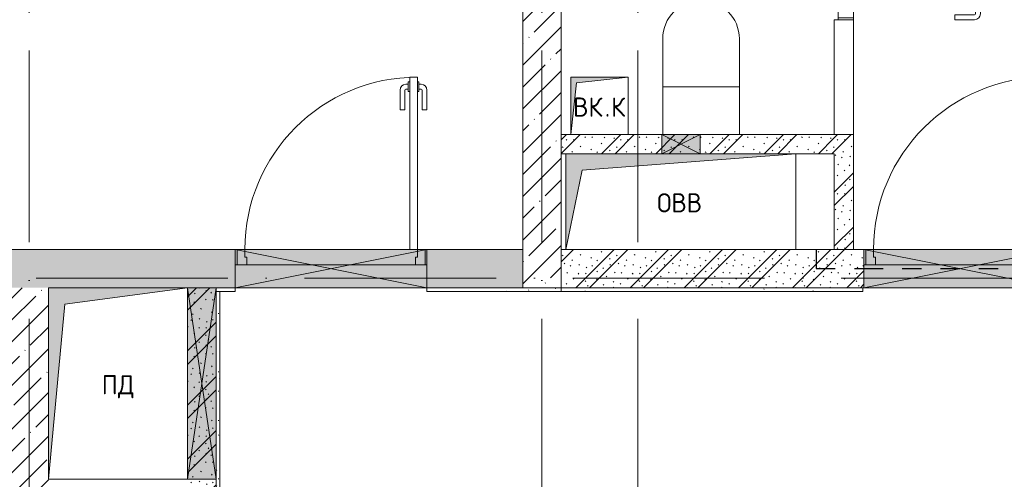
# Model space of a CAD drawing. Header units: millimetres. Extents: x 85617 to 161165, y 53267 to 102987.
# Tile 35 of 47: x 129876 to 135013, y 87831 to 90231. Entities that reach past the tile are written whole.
import ezdxf

# ---------------------------------------------------------------- set-up
doc = ezdxf.new("R2010")
doc.units = ezdxf.units.MM
doc.linetypes.add('3_ Штрих_ 1 х 1 мм', pattern=[200, 100, -100])
doc.linetypes.add('4_ Штрихпунктир_ 10 х 2 мм', pattern=[1400, 1000, -200, 0, -200])
for name, color, linetype, lineweight in [('A-____-NOTE-TEXT', 5, 'Continuous', 5), ('A-DETL-GENF-OTLN', 7, 'Continuous', 9), ('A-DOOR-____-MCUT', 7, 'Continuous', 18), ('A-DOOR-____-OTLN', 7, 'Continuous', 9), ('A-DOOR-FRAM-MCUT', 7, 'Continuous', 18), ('A-FLOR-____-OTLN', 7, 'Continuous', 9), ('A-GLAZ-____-MCUT', 7, 'Continuous', 9), ('A-GLAZ-____-OTLN', 7, 'Continuous', 9), ('A-WALL-____-MCUT', 7, 'Continuous', 9), ('A-WALL-____-PATT', 7, 'Continuous', 9), ('I-WALL-____-MCUT', 7, 'Continuous', 9), ('I-WALL-____-OTLN', 7, 'Continuous', 9), ('M-EQPM-____-OTLN', 7, 'Continuous', 9), ('P-SANR-FIXT-OTLN', 7, 'Continuous', 9), ('S-BEAM-____-OTLN', 7, 'Continuous', 9), ('S-COLS-____-MCUT', 7, 'Continuous', 9), ('S-COLS-____-OTLN', 7, 'Continuous', 9), ('S-GRID-____-OTLN', 7, 'Continuous', 9)]:
    doc.layers.add(name, color=color, linetype=linetype, lineweight=lineweight)
doc.styles.add('GOST Common', font='GOST_Common.ttf', dxfattribs={"height": 100})
pattern_1 = [(45, (0, 0), (-114.04925, 114.04925), []), (45, (114.05, 0), (-114.04925, 114.04925), [201.613, -40.323, 3.353, -36.97])]
pattern_2 = [(135, (150.28, 188.64), (-282.84271, 3e-14), [5, -395]), (135, (174.9, 237.36), (-282.84271, 3e-14), [5, -395]), (135, (211.96, 236.53), (-282.84271, 3e-14), [5, -395]), (135, (114.96, 223.96), (-282.84271, 3e-14), [5, -395]), (135, (77.54, 223.96), (-282.84271, 3e-14), [5, -395]), (135, (57.44, 184.52), (-282.84271, 3e-14), [5, -395]), (135, (66.21, 142.9), (-282.84271, 3e-14), [5, -395]), (135, (107.33, 161), (-282.84271, 3e-14), [5, -395]), (135, (99.08, 130.94), (-282.84271, 3e-14), [5, -395]), (135, (22.6, 136.46), (-282.84271, 3e-14), [5, -395]), (135, (21.16, 168.08), (-282.84271, 3e-14), [5, -395]), (135, (46.13, 96.12), (-282.84271, 3e-14), [5, -395]), (135, (3.54, 74.6), (-282.84271, 3e-14), [5, -395]), (135, (40.3, 47.56), (-282.84271, 3e-14), [5, -395]), (135, (39.77, 18.47), (-282.84271, 3e-14), [5, -395]), (135, (76.94, 37.28), (-282.84271, 3e-14), [5, -395]), (135, (114.18, 62.4), (-282.84271, 3e-14), [5, -395]), (135, (139.87, 90.2), (-282.84271, 3e-14), [5, -395]), (135, (141.44, 15.82), (-282.84271, 3e-14), [5, -395]), (135, (188.69, 26.73), (-282.84271, 3e-14), [5, -395]), (135, (176.14, 51.36), (-282.84271, 3e-14), [5, -395]), (135, (177.03, 0), (-282.84271, 3e-14), [5, -395]), (135, (276.61, 8.22), (-282.84271, 3e-14), [5, -395]), (135, (271.19, 31.72), (-282.84271, 3e-14), [5, -395]), (135, (268.29, 119.65), (-282.84271, 3e-14), [5, -395]), (135, (237.92, 101.95), (-282.84271, 3e-14), [5, -395]), (135, (237.92, 158.27), (-282.84271, 3e-14), [5, -395]), (135, (260.4, 204.35), (-282.84271, 3e-14), [5, -395]), (135, (275.54, 235.4), (-282.84271, 3e-14), [5, -395]), (135, (117.62, 268.96), (-282.84271, 3e-14), [5, -395]), (135, (203.62, 273.83), (-282.84271, 3e-14), [5, -395]), (135, (47.24, 279.3), (-282.84271, 3e-14), [5, -395]), (135, (23.2, 266.16), (-282.84271, 3e-14), [5, -395]), (135, (42.78, 232.52), (-282.84271, 3e-14), [5, -395]), (135, (177.76, 90.57), (-282.84271, 3e-14), [5, -395]), (135, (181.12, 121.8), (-282.84271, 3e-14), [5, -395]), (135, (206.73, 172.06), (-282.84271, 3e-14), [5, -395]), (135, (143.14, 136.62), (-282.84271, 3e-14), [5, -395]), (135, (211.51, 131.86), (-282.84271, 3e-14), [5, -395]), (135, (81.47, 95.1), (-282.84271, 3e-14), [5, -395]), (135, (235.13, 60.46), (-282.84271, 3e-14), [5, -395]), (135, (242.24, 4.89), (-282.84271, 3e-14), [5, -395]), (45, (0, 106.07), (-282.84271, 0), []), (45, (106.07, 0), (-282.84271, 0), []), (45, (176.78, 0), (-282.84271, 0), []), (45, (0, 176.78), (-282.84271, 0), [])]
pattern_3 = [(0, (0, 0), (203.2, 50.8), [3.353, -149.047, 3.353, -149.047, -812.8]), (0, (0, 0), (203.2, 50.8), [-304.8, 3.353, -301.447, 3.353, -149.047, -355.6]), (0, (0, 0), (203.2, 50.8), [-762, 3.353, -98.247, 3.353, -250.647]), (120, (76.2, 25.4), (-145.59409, 150.576362), [3.353, -149.047, 3.353, -149.047, -812.8]), (120, (76.2, 25.4), (-145.59409, 150.576362), [-304.8, 3.353, -301.447, 3.353, -149.047, -355.6]), (120, (76.2, 25.4), (-145.59409, 150.576362), [-762, 3.353, -98.247, 3.353, -250.647]), (240, (101.6, 127), (-57.60591, -201.376362), [3.353, -149.047, 3.353, -149.047, -812.8]), (240, (101.6, 127), (-57.60591, -201.376362), [-304.8, 3.353, -301.447, 3.353, -149.047, -355.6]), (240, (101.6, 127), (-57.60591, -201.376362), [-762, 3.353, -98.247, 3.353, -250.647])]

# ---------------------------------------------------------------- blocks, each defined once
blk = doc.blocks.new('КР_Колонна_ЖБ_Прямоугольная - 200x2400h_B40-V1-ВКК_25_К3_З_ЭОМ_воронка парапетная_')
at = {"layer": 'S-COLS-____-OTLN', "lineweight": 5, "true_color": 0xcccccc}
h = blk.add_hatch(dxfattribs=at)
h.set_pattern_fill('FP_3', color=254, style=0, pattern_type=2)
h.set_pattern_definition([(225, (129070, 92200), (114.04925, -114.04925), []), (225, (128955.95, 92200), (114.04925, -114.04925), [201.613, -40.323, 3.353, -36.97])])
h.paths.add_polyline_path([(-100, 1200), (-100, -1200), (100, -1200), (100, 1200)])
at = {"layer": 'S-COLS-____-MCUT', "color": 254, "lineweight": 5, "true_color": 0xcccccc}
for p, q in [((100, 1200), (-100, 1200)), ((-100, 1200), (-100, -1200)), ((100, -1200), (100, 1200)), ((-100, -1200), (100, -1200))]:
    blk.add_line(p, q, dxfattribs=at)
blk = doc.blocks.new('АР_Канал вертикальный прямоугольный - ПД-6131549-ВКК_25_К3_З_ЭОМ_воронка парапетная_')
at = {"layer": 'A-DETL-GENF-OTLN', "lineweight": 5, "true_color": 0xf4f4f4}
blk.add_hatch(color=7, dxfattribs=at).paths.add_polyline_path([(-362.5, -500), (-276.25, 413.75), (362.5, 500), (-362.5, 500)])
at = {"layer": 'A-DETL-GENF-OTLN', "color": 254, "lineweight": 13, "true_color": 0xcccccc}
for p, q in [((362.5, 500), (-362.5, 500)), ((-362.5, 500), (-362.5, -500)), ((362.5, 500), (-362.5, 500)), ((-362.5, 500), (-362.5, -500)), ((-276.25, 413.75), (362.5, 500)), ((-276.25, 413.75), (362.5, 500)), ((362.5, -500), (362.5, 500)), ((-362.5, -500), (-276.25, 413.75)), ((-362.5, -500), (-276.25, 413.75)), ((-362.5, -500), (362.5, -500))]:
    blk.add_line(p, q, dxfattribs=at)
at = {"layer": 'M-EQPM-____-OTLN', "color": 254, "lineweight": 5, "true_color": 0xcccccc}
for p, q in [((-362.5, -500), (-362.5, 500)), ((-362.5, 500), (362.5, 500)), ((362.5, 500), (362.5, -500)), ((362.5, -500), (-362.5, -500))]:
    blk.add_line(p, q, dxfattribs=at)
blk = doc.blocks.new('АР_Канал вертикальный прямоугольный - ВК_К-7427197-ВКК_25_К3_З_ЭОМ_воронка парапетная_')
at = {"layer": 'A-DETL-GENF-OTLN', "lineweight": 5, "true_color": 0xf4f4f4}
blk.add_hatch(color=7, dxfattribs=at).paths.add_polyline_path([(-150, -150), (-120, 120), (150, 150), (-150, 150)])
at = {"layer": 'A-DETL-GENF-OTLN', "color": 254, "lineweight": 13, "true_color": 0xcccccc}
for p, q in [((150, 150), (-150, 150)), ((-150, 150), (-150, -150)), ((150, 150), (-150, 150)), ((-150, 150), (-150, -150)), ((-150, -150), (-120, 120)), ((-150, -150), (-120, 120)), ((-120, 120), (150, 150)), ((-120, 120), (150, 150)), ((150, -150), (150, 150)), ((-150, -150), (150, -150))]:
    blk.add_line(p, q, dxfattribs=at)
at = {"layer": 'M-EQPM-____-OTLN', "color": 254, "lineweight": 5, "true_color": 0xcccccc}
for p, q in [((-150, -150), (-150, 150)), ((-150, 150), (150, 150)), ((150, 150), (150, -150)), ((150, -150), (-150, -150))]:
    blk.add_line(p, q, dxfattribs=at)
blk = doc.blocks.new('АР_Дверь однопольная - 1000х2100h_900__Вход в кв_EI30-4796016-ВКК_25_К3_З_ЭОМ_воронка парапетная_')
at = {"layer": 'A-DOOR-____-MCUT', "color": 254, "lineweight": 13, "true_color": 0xcccccc}
for p, q in [((450, 1000), (410, 1000)), ((410, 1000), (410, 100)), ((450, 100), (450, 1000)), ((410, 100), (450, 100))]:
    blk.add_line(p, q, dxfattribs=at)
at = {"layer": 'A-DOOR-____-OTLN', "color": 254, "lineweight": 5, "true_color": 0xcccccc}
for p, q in [((360, 830), (360, 932.5)), ((385, 830), (385, 932.5)), ((402, 962.5), (390, 962.5)), ((402, 937.5), (390, 937.5)), ((402, 975), (402, 925)), ((410, 975), (402, 975)), ((402, 925), (410, 925)), ((450, 975), (458, 975)), ((458, 925), (450, 925)), ((458, 975), (458, 925)), ((458, 962.5), (470, 962.5)), ((458, 937.5), (470, 937.5)), ((475, 830), (475, 932.5)), ((500, 830), (500, 932.5)), ((385, 830), (360, 830)), ((475, 830), (500, 830))]:
    blk.add_line(p, q, dxfattribs=at)
for centre, radius, start, end in [((450, 100), 900, 90, 180), ((390, 932.5), 30, 90, 180), ((390, 932.5), 4.99, 90, 180), ((470, 932.5), 30, 0, 90), ((470, 932.5), 4.99, 0, 90)]:
    blk.add_arc(centre, radius, start, end, dxfattribs=at)
at = {"layer": 'A-DOOR-FRAM-MCUT', "color": 254, "lineweight": 13, "true_color": 0xcccccc}
for p, q in [((-490, 100), (-500, 100)), ((-450, 100), (-490, 100)), ((-490, 100), (-490, 20)), ((-450, 60), (-450, 100)), ((-440, 60), (-450, 60)), ((-440, 20), (-440, 60)), ((450, 60), (440, 60)), ((440, 60), (440, 20)), ((490, 100), (450, 100)), ((450, 100), (450, 60)), ((490, 20), (490, 100)), ((490, 100), (500, 100)), ((-490, 20), (-500, 20)), ((-490, 20), (-440, 20)), ((440, 20), (490, 20)), ((490, 20), (500, 20))]:
    blk.add_line(p, q, dxfattribs=at)
blk = doc.blocks.new('АР_Дверь однопольная - 800х2100h_700__Глухая_Су апарт_тип_эт-4498570-ВКК_25_К3_З_ЭОМ_воронка парапетная_')
at = {"layer": 'A-DOOR-____-MCUT', "color": 254, "lineweight": 13, "true_color": 0xcccccc}
for p, q in [((350, 750), (310, 750)), ((310, 750), (310, 50)), ((350, 50), (350, 750)), ((310, 50), (350, 50))]:
    blk.add_line(p, q, dxfattribs=at)
at = {"layer": 'A-DOOR-____-OTLN', "color": 254, "lineweight": 5, "true_color": 0xcccccc}
for p, q in [((302, 725), (302, 675)), ((310, 725), (302, 725)), ((350, 725), (358, 725)), ((358, 725), (358, 675)), ((260, 580), (260, 682.5)), ((285, 580), (285, 682.5)), ((302, 712.5), (290, 712.5)), ((302, 687.5), (290, 687.5)), ((302, 675), (310, 675)), ((358, 675), (350, 675)), ((358, 712.5), (370, 712.5)), ((358, 687.5), (370, 687.5)), ((375, 580), (375, 682.5)), ((400, 580), (400, 682.5)), ((285, 580), (260, 580)), ((375, 580), (400, 580))]:
    blk.add_line(p, q, dxfattribs=at)
for centre, radius, start, end in [((350, 50), 700, 90, 180), ((290, 682.5), 30, 90, 180), ((290, 682.5), 4.99, 90, 180), ((370, 682.5), 30, 0, 90), ((370, 682.5), 4.99, 0, 90)]:
    blk.add_arc(centre, radius, start, end, dxfattribs=at)
at = {"layer": 'A-DOOR-FRAM-MCUT', "color": 254, "lineweight": 13, "true_color": 0xcccccc}
for p, q in [((-390, 50), (-400, 50)), ((-350, 50), (-390, 50)), ((-390, 50), (-390, -30)), ((-350, 10), (-350, 50)), ((-340, 10), (-350, 10)), ((-340, -30), (-340, 10)), ((350, 10), (340, 10)), ((340, 10), (340, -30)), ((390, 50), (350, 50)), ((350, 50), (350, 10)), ((390, -30), (390, 50)), ((390, 50), (400, 50)), ((-390, -30), (-400, -30)), ((-390, -30), (-340, -30)), ((340, -30), (390, -30)), ((390, -30), (400, -30))]:
    blk.add_line(p, q, dxfattribs=at)
blk = doc.blocks.new('АР_Дверь однопольная - 1000х2100h_900__Вход в кв_EI30-4498412-ВКК_25_К3_З_ЭОМ_воронка парапетная_')
at = {"layer": 'A-DOOR-____-MCUT', "color": 254, "lineweight": 13, "true_color": 0xcccccc}
for p, q in [((450, 1000), (410, 1000)), ((410, 1000), (410, 100)), ((450, 100), (450, 1000)), ((410, 100), (450, 100))]:
    blk.add_line(p, q, dxfattribs=at)
at = {"layer": 'A-DOOR-____-OTLN', "color": 254, "lineweight": 5, "true_color": 0xcccccc}
for p, q in [((360, 830), (360, 932.5)), ((385, 830), (385, 932.5)), ((402, 962.5), (390, 962.5)), ((402, 937.5), (390, 937.5)), ((402, 975), (402, 925)), ((410, 975), (402, 975)), ((402, 925), (410, 925)), ((450, 975), (458, 975)), ((458, 925), (450, 925)), ((458, 975), (458, 925)), ((458, 962.5), (470, 962.5)), ((458, 937.5), (470, 937.5)), ((475, 830), (475, 932.5)), ((500, 830), (500, 932.5)), ((385, 830), (360, 830)), ((475, 830), (500, 830))]:
    blk.add_line(p, q, dxfattribs=at)
for centre, radius, start, end in [((450, 100), 900, 90, 180), ((390, 932.5), 30, 90, 180), ((390, 932.5), 4.99, 90, 180), ((470, 932.5), 30, 0, 90), ((470, 932.5), 4.99, 0, 90)]:
    blk.add_arc(centre, radius, start, end, dxfattribs=at)
at = {"layer": 'A-DOOR-FRAM-MCUT', "color": 254, "lineweight": 13, "true_color": 0xcccccc}
for p, q in [((-490, 100), (-500, 100)), ((-450, 100), (-490, 100)), ((-490, 100), (-490, 20)), ((-450, 60), (-450, 100)), ((-440, 60), (-450, 60)), ((-440, 20), (-440, 60)), ((450, 60), (440, 60)), ((440, 60), (440, 20)), ((490, 100), (450, 100)), ((450, 100), (450, 60)), ((490, 20), (490, 100)), ((490, 100), (500, 100)), ((-490, 20), (-500, 20)), ((-490, 20), (-440, 20)), ((440, 20), (490, 20)), ((490, 20), (500, 20))]:
    blk.add_line(p, q, dxfattribs=at)
blk = doc.blocks.new('A-PLU-toilet-2-2D - L600xW600xH900-997883-ВКК_25_К3_З_ЭОМ_воронка парапетная_')
at = {"layer": 'P-SANR-FIXT-OTLN', "color": 254, "lineweight": 5, "true_color": 0xcccccc}
for p, q in [((250, 0), (-250, 0)), ((250, 0), (-250, 0)), ((0, 0), (0, -400)), ((-250, -400), (250, -400)), ((-250, -400), (250, -400))]:
    blk.add_line(p, q, dxfattribs=at)
blk.add_arc((250, -200), 200, 270, 90, dxfattribs=at)
blk.add_arc((250, -200), 200, 270, 90, dxfattribs=at)
blk = doc.blocks.new('АР_Канал вертикальный прямоугольный - ОВВ-7428542-ВКК_25_К3_З_ЭОМ_воронка парапетная_')
at = {"layer": 'A-DETL-GENF-OTLN', "lineweight": 5, "true_color": 0xf4f4f4}
blk.add_hatch(color=7, dxfattribs=at).paths.add_polyline_path([(-600, -250), (-515, 165), (600, 250), (-600, 250)])
at = {"layer": 'A-DETL-GENF-OTLN', "color": 254, "lineweight": 13, "true_color": 0xcccccc}
for p, q in [((600, 250), (-600, 250)), ((-600, 250), (-600, -250)), ((600, 250), (-600, 250)), ((-600, 250), (-600, -250)), ((-515, 165), (600, 250)), ((-515, 165), (600, 250)), ((600, -250), (600, 250)), ((-600, -250), (-515, 165)), ((-600, -250), (-515, 165)), ((-600, -250), (600, -250))]:
    blk.add_line(p, q, dxfattribs=at)
at = {"layer": 'M-EQPM-____-OTLN', "color": 254, "lineweight": 5, "true_color": 0xcccccc}
for p, q in [((-600, -250), (-600, 250)), ((-600, 250), (600, 250)), ((600, 250), (600, -250)), ((600, -250), (-600, -250))]:
    blk.add_line(p, q, dxfattribs=at)
blk = doc.blocks.new('АР_Отверстие прямоугольное - ОВВ-V25-ВКК_25_К3_З_ЭОМ_воронка парапетная_')
at = {"layer": 'A-DETL-GENF-OTLN', "lineweight": 5, "true_color": 0xf9f9f9}
blk.add_hatch(color=7, dxfattribs=at).paths.add_polyline_path([(225, -50), (225, 50), (25, 50), (25, -50)])
at = {"layer": 'A-DETL-GENF-OTLN', "color": 254, "lineweight": 5, "true_color": 0xcccccc}
for p, q in [((225, 50), (25, -50)), ((25, 50), (225, -50))]:
    blk.add_line(p, q, dxfattribs=at)
at = {"layer": 'A-DETL-GENF-OTLN', "color": 254, "lineweight": 13, "true_color": 0xcccccc}
for p, q in [((225, 50), (25, 50)), ((25, 50), (25, -50)), ((225, -50), (225, 50))]:
    blk.add_line(p, q, dxfattribs=at)
at = {"layer": 'A-GLAZ-____-MCUT', "color": 254, "lineweight": 5, "true_color": 0xcccccc}
for p, q in [((25, 50), (25, -50)), ((225, 50), (225, -50))]:
    blk.add_line(p, q, dxfattribs=at)
blk = doc.blocks.new('АР_Отверстие прямоугольное - АПТ-4759406-ВКК_25_К3_З_ЭОМ_воронка парапетная_')
at = {"layer": 'A-DETL-GENF-OTLN', "lineweight": 5, "true_color": 0xf9f9f9}
blk.add_hatch(color=7, dxfattribs=at).paths.add_polyline_path([(625, 100), (-375, 100), (-375, -100), (625, -100), (625, 54.5)])
at = {"layer": 'A-DETL-GENF-OTLN', "color": 254, "lineweight": 5, "true_color": 0xcccccc}
for p, q in [((625, 100), (-375, -100)), ((-375, 100), (625, -100))]:
    blk.add_line(p, q, dxfattribs=at)
at = {"layer": 'A-DETL-GENF-OTLN', "color": 254, "lineweight": 13, "true_color": 0xcccccc}
for p, q in [((625, 100), (-375, 100)), ((-375, 100), (-375, -100)), ((625, -100), (625, 100)), ((-375, -100), (625, -100))]:
    blk.add_line(p, q, dxfattribs=at)
at = {"layer": 'A-GLAZ-____-MCUT', "color": 254, "lineweight": 5, "true_color": 0xcccccc}
for p, q in [((-375, 100), (-375, -100)), ((625, 100), (625, -100))]:
    blk.add_line(p, q, dxfattribs=at)
blk = doc.blocks.new('АР_Отверстие прямоугольное - ОВВ-5840620-ВКК_25_К3_З_ЭОМ_воронка парапетная_')
at = {"layer": 'A-DETL-GENF-OTLN', "lineweight": 5, "true_color": 0xf9f9f9}
blk.add_hatch(color=7, dxfattribs=at).paths.add_polyline_path([(625, 75), (-375, 75), (-375, -75), (625, -75)])
at = {"layer": 'A-DETL-GENF-OTLN', "color": 254, "lineweight": 5, "true_color": 0xcccccc}
for p, q in [((625, 75), (-375, -75)), ((-375, 75), (625, -75))]:
    blk.add_line(p, q, dxfattribs=at)
at = {"layer": 'A-DETL-GENF-OTLN', "color": 254, "lineweight": 13, "true_color": 0xcccccc}
for p, q in [((625, 75), (-375, 75)), ((-375, 75), (-375, -75)), ((625, -75), (625, 75))]:
    blk.add_line(p, q, dxfattribs=at)
at = {"layer": 'A-GLAZ-____-MCUT', "color": 254, "lineweight": 5, "true_color": 0xcccccc}
for p, q in [((-375, 75), (-375, -75)), ((625, 75), (625, -75))]:
    blk.add_line(p, q, dxfattribs=at)
blk = doc.blocks.new('АР_Перемычка - 200_Уx2_50x5__250-250-4841900-ВКК_25_К3_З_ЭОМ_воронка парапетная_')
at = {"layer": 'A-DETL-GENF-OTLN', "color": 254, "linetype": '3_ Штрих_ 1 х 1 мм', "lineweight": 25, "true_color": 0xdcdcdc}
for p, q in [((-750, 100), (-750, -100)), ((750, 100), (750, -100)), ((-750, 0), (-500, 0)), ((-500, 0), (500, 0)), ((500, 0), (750, 0))]:
    blk.add_line(p, q, dxfattribs=at)
blk = doc.blocks.new('АР_Отверстие прямоугольное - ОВВ-4524334-ВКК_25_К3_З_ЭОМ_воронка парапетная_')
at = {"layer": 'A-DETL-GENF-OTLN', "lineweight": 5, "true_color": 0xf9f9f9}
blk.add_hatch(color=7, dxfattribs=at).paths.add_polyline_path([(-375, 100), (-375, -100), (625, -100), (625, 100)])
at = {"layer": 'A-DETL-GENF-OTLN', "color": 254, "lineweight": 5, "true_color": 0xcccccc}
for p, q in [((625, 100), (-375, -100)), ((-375, 100), (625, -100))]:
    blk.add_line(p, q, dxfattribs=at)
at = {"layer": 'A-DETL-GENF-OTLN', "color": 254, "lineweight": 13, "true_color": 0xcccccc}
for p, q in [((625, 100), (-375, 100)), ((-375, 100), (-375, -100)), ((625, -100), (625, 100)), ((-375, -100), (625, -100))]:
    blk.add_line(p, q, dxfattribs=at)
at = {"layer": 'A-GLAZ-____-MCUT', "color": 254, "lineweight": 5, "true_color": 0xcccccc}
for p, q in [((-375, 100), (-375, -100)), ((625, 100), (625, -100))]:
    blk.add_line(p, q, dxfattribs=at)
blk = doc.blocks.new('240311_Наметкина 10_РД_АР_К3_R21_rvt-1-ВКК_25_К3_З_ЭОМ_воронка парапетная_')
at = {"layer": 'A-WALL-____-PATT', "lineweight": 5, "true_color": 0xcccccc}
h = blk.add_hatch(dxfattribs=at)
h.set_pattern_fill('FP_4', color=254, style=0, pattern_type=2)
h.set_pattern_definition(pattern_2)
h.paths.add_polyline_path([(129170, 91700), (130595, 91700), (130595, 91800), (129170, 91800)])
h = blk.add_hatch(dxfattribs=at)
h.set_pattern_fill('FP_4', color=254, style=0, pattern_type=2)
h.set_pattern_definition(pattern_2)
h.paths.add_polyline_path([(130695, 91200), (130695, 91800), (130595, 91800), (130595, 91200)])
h = blk.add_hatch(dxfattribs=at)
h.set_pattern_fill('FP_1', color=254, style=0, pattern_type=2)
h.set_pattern_definition(pattern_1)
h.paths.add_polyline_path([(115879, 91000), (127470, 91000), (127470, 91200), (112170, 91200), (112170, 91000), (114495, 91000)])
h.paths.add_polyline_path([(111170, 91000), (111170, 91200), (110570, 91200), (110570, 91000)])
h.paths.add_polyline_path([(128970, 91000), (128970, 91200), (128470, 91200), (128470, 91000), (128548.8, 91000)])
h = blk.add_hatch(dxfattribs=at)
h.set_pattern_fill('FP_4', color=254, style=0, pattern_type=2)
h.set_pattern_definition(pattern_2)
h.paths.add_polyline_path([(131750, 91000), (132170, 91000), (132170, 91200), (131750, 91200), (131750, 91045.5)])
h.paths.add_polyline_path([(130750, 91000), (130750, 91200), (129170, 91200), (129170, 91000), (129956.5, 91000)])
h = blk.add_hatch(dxfattribs=at)
h.set_pattern_fill('FP_1', color=254, style=0, pattern_type=2)
h.set_pattern_definition(pattern_1)
h.paths.add_polyline_path([(126495, 87575), (126495, 91000), (126295, 91000), (126295, 87575)])
h = blk.add_hatch(dxfattribs=at)
h.set_pattern_fill('FP_4', color=254, style=0, pattern_type=2)
h.set_pattern_definition(pattern_2)
h.paths.add_polyline_path([(127370, 87725), (127370, 91000), (127220, 91000), (127220, 87725)])
at = {"layer": 'A-FLOR-____-OTLN', "color": 254, "lineweight": 5, "true_color": 0xcccccc}
for p, q in [((127480, 91120), (127470, 91120)), ((127470, 91120), (127470, 91000)), ((128410, 91120), (127530, 91120)), ((128470, 91120), (128460, 91120)), ((128470, 91000), (128470, 91120)), ((130760, 91120), (130750, 91120)), ((131690, 91120), (130810, 91120))]:
    blk.add_line(p, q, dxfattribs=at)
at = {"layer": 'A-WALL-____-MCUT', "color": 254, "lineweight": 5, "true_color": 0xcccccc}
for p, q in [((127470, 91200), (112170, 91200)), ((127470, 91000), (127470, 91200)), ((128970, 91200), (128470, 91200)), ((128470, 91200), (128470, 91000)), ((127220, 91000), (127370, 91000)), ((127370, 91000), (127470, 91000)), ((128470, 91000), (128970, 91000))]:
    blk.add_line(p, q, dxfattribs=at)
at = {"layer": 'I-WALL-____-MCUT', "color": 254, "lineweight": 5, "true_color": 0xcccccc}
for p, q in [((129220, 91800), (129170, 91800)), ((129695, 91800), (129520, 91800)), ((129895, 91800), (129695, 91800)), ((130595, 91800), (129895, 91800)), ((130695, 91800), (130595, 91800)), ((130695, 91200), (130695, 91800)), ((129170, 91700), (129195, 91700)), ((130395, 91700), (130595, 91700)), ((130595, 91700), (130595, 91200)), ((129195, 91200), (129170, 91200)), ((130750, 91200), (130395, 91200)), ((130595, 91200), (130695, 91200)), ((130750, 91000), (130750, 91200)), ((127370, 91000), (127220, 91000)), ((127370, 88900), (127370, 91000)), ((129170, 91000), (130750, 91000))]:
    blk.add_line(p, q, dxfattribs=at)
at = {"layer": 'I-WALL-____-OTLN', "color": 254, "lineweight": 5, "true_color": 0xcccccc}
for p, q in [((130595, 91800), (130595, 92400)), ((130695, 92400), (130595, 92400)), ((130695, 92400), (130695, 91800))]:
    blk.add_line(p, q, dxfattribs=at)
at = {"layer": 'S-GRID-____-OTLN', "color": 254, "linetype": '4_ Штрихпунктир_ 10 х 2 мм', "lineweight": 5, "true_color": 0xdadada}
for p, q in [((126395, 56236.1), (126395, 104355.7)), ((129070, 56236.1), (129070, 104355.7)), ((129570, 56236.1), (129570, 104355.7)), ((156833.7, 91050), (82885.6, 91050))]:
    blk.add_line(p, q, dxfattribs=at)
at = {"layer": 'A-DOOR-____-OTLN', "color": 254, "lineweight": 5, "true_color": 0xcccccc, "rotation": 269.9999999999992}
blk.add_blockref('АР_Дверь однопольная - 800х2100h_700__Глухая_Су апарт_тип_эт-4498570-ВКК_25_К3_З_ЭОМ_воронка парапетная_', (130645, 92800), dxfattribs=at)
at = {"layer": 'A-DOOR-____-OTLN', "color": 254, "lineweight": 5, "true_color": 0xcccccc}
for name, p in [('АР_Дверь однопольная - 1000х2100h_900__Вход в кв_EI30-4498412-ВКК_25_К3_З_ЭОМ_воронка парапетная_', (127970, 91100)), ('АР_Дверь однопольная - 1000х2100h_900__Вход в кв_EI30-4796016-ВКК_25_К3_З_ЭОМ_воронка парапетная_', (131250, 91100))]:
    blk.add_blockref(name, p, dxfattribs=at)
at = {"layer": 'A-GLAZ-____-OTLN', "color": 254, "lineweight": 5, "true_color": 0xcccccc}
for name, p in [('АР_Отверстие прямоугольное - ОВВ-V25-ВКК_25_К3_З_ЭОМ_воронка парапетная_', (129670, 91750)), ('АР_Отверстие прямоугольное - ОВВ-4524334-ВКК_25_К3_З_ЭОМ_воронка парапетная_', (131125, 91100))]:
    blk.add_blockref(name, p, dxfattribs=at)
for name, p, rotation in [('АР_Отверстие прямоугольное - АПТ-4759406-ВКК_25_К3_З_ЭОМ_воронка парапетная_', (128095, 91100), 180), ('АР_Отверстие прямоугольное - ОВВ-5840620-ВКК_25_К3_З_ЭОМ_воронка парапетная_', (127295, 90625), 269.9999999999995)]:
    blk.add_blockref(name, p, dxfattribs=dict(at, rotation=rotation))
at = {"layer": 'M-EQPM-____-OTLN', "color": 254, "lineweight": 5, "true_color": 0xcccccc}
for name, p in [('АР_Канал вертикальный прямоугольный - ВК_К-7427197-ВКК_25_К3_З_ЭОМ_воронка парапетная_', (129370, 91950)), ('АР_Канал вертикальный прямоугольный - ОВВ-7428542-ВКК_25_К3_З_ЭОМ_воронка парапетная_', (129795, 91450)), ('АР_Канал вертикальный прямоугольный - ПД-6131549-ВКК_25_К3_З_ЭОМ_воронка парапетная_', (126857.5, 90500))]:
    blk.add_blockref(name, p, dxfattribs=at)
at = {"layer": 'P-SANR-FIXT-OTLN', "color": 254, "lineweight": 5, "true_color": 0xcccccc, "rotation": 90.00000000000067}
blk.add_blockref('A-PLU-toilet-2-2D - L600xW600xH900-997883-ВКК_25_К3_З_ЭОМ_воронка парапетная_', (129700, 92050), dxfattribs=at)
at = {"layer": 'S-BEAM-____-OTLN', "color": 254, "lineweight": 5, "true_color": 0xcccccc}
blk.add_blockref('АР_Перемычка - 200_Уx2_50x5__250-250-4841900-ВКК_25_К3_З_ЭОМ_воронка парапетная_', (131250, 91100), dxfattribs=at)
at = {"layer": 'S-COLS-____-OTLN', "color": 254, "lineweight": 5, "true_color": 0xcccccc, "rotation": 180}
blk.add_blockref('КР_Колонна_ЖБ_Прямоугольная - 200x2400h_B40-V1-ВКК_25_К3_З_ЭОМ_воронка парапетная_', (129070, 92200), dxfattribs=at)
at = {"layer": 'A-____-NOTE-TEXT', "color": 254, "lineweight": 5, "true_color": 0xcccccc, "char_height": 100, "attachment_point": 1, "style": 'GOST Common'}
for s, insert, width in [('ВК', (129232.4, 91993.6), 200.422), ('\\fGOST Common|b0|i0|c204|p34|;К', (129430.8, 91993.6), 96.202), ('\\fGOST Common|b0|i0|c204|p34|;.', (129397.8, 91993.6), 40.084), ('ОВВ', (129670.9, 91493.6), 304.641), ('ПД', (126772.9, 90543.6), 208.439)]:
    blk.add_mtext(s, dxfattribs=dict(at, insert=insert, width=width))
blk = doc.blocks.new('Наметкина 10_РД_АР_К3_Отделка_R21_rvt-1-ВКК_25_К3_З_ЭОМ_воронка парапетная_')
at = {"layer": 'A-WALL-____-PATT', "lineweight": 5, "true_color": 0xaaaaaa}
h = blk.add_hatch(dxfattribs=at)
h.set_pattern_fill('FP_7', color=253, style=0, pattern_type=2)
h.set_pattern_definition(pattern_3)
h.paths.add_polyline_path([(129170, 90980), (129170, 91000), (128470, 91000), (128470, 90980), (128970, 90980)])
h.paths.add_polyline_path([(127370, 90980), (127470, 90980), (127470, 91000), (127370, 91000)])
h = blk.add_hatch(dxfattribs=at)
h.set_pattern_fill('FP_7', color=253, style=0, pattern_type=2)
h.set_pattern_definition(pattern_3)
h.paths.add_polyline_path([(131750, 90980), (132170, 90980), (132170, 91000), (131745, 91000), (131745, 90980)])
h.paths.add_polyline_path([(130745, 90980), (130745, 91000), (129170, 91000), (129170, 90980), (129956.5, 90980)])
h = blk.add_hatch(dxfattribs=at)
h.set_pattern_fill('FP_7', color=253, style=0, pattern_type=2)
h.set_pattern_definition(pattern_3)
h.paths.add_polyline_path([(127370, 87745), (127390, 87745), (127390, 90980), (127370, 90980), (127370, 88357.8)])
at = {"layer": 'A-WALL-____-MCUT', "color": 253, "lineweight": 5, "true_color": 0xaaaaaa}
for p, q in [((127470, 91000), (127370, 91000)), ((127370, 91000), (127370, 90980)), ((127470, 90980), (127470, 91000)), ((128970, 91000), (128470, 91000)), ((128470, 91000), (128470, 90980)), ((130745, 91000), (129170, 91000)), ((129170, 91000), (129170, 90980)), ((129170, 90980), (129170, 91000)), ((130745, 90980), (130745, 91000)), ((127370, 90980), (127370, 88900)), ((127390, 90980), (127370, 90980)), ((127390, 87745), (127390, 90980)), ((127390, 90980), (127470, 90980)), ((128470, 90980), (129170, 90980)), ((129170, 90980), (130745, 90980))]:
    blk.add_line(p, q, dxfattribs=at)
at = {"layer": 'S-GRID-____-OTLN', "color": 254, "linetype": '4_ Штрихпунктир_ 10 х 2 мм', "lineweight": 5, "true_color": 0xcccccc}
for p, q in [((126395, 56236.1), (126395, 104355.7)), ((129070, 56236.1), (129070, 104355.7)), ((129570, 56236.1), (129570, 104355.7)), ((156833.7, 91050), (83961.5, 91050))]:
    blk.add_line(p, q, dxfattribs=at)

msp = doc.modelspace()

# ---------------------------------------------------------------- block references
at = {"lineweight": 5}
for name in ['240311_Наметкина 10_РД_АР_К3_R21_rvt-1-ВКК_25_К3_З_ЭОМ_воронка парапетная_', 'Наметкина 10_РД_АР_К3_Отделка_R21_rvt-1-ВКК_25_К3_З_ЭОМ_воронка парапетная_']:
    msp.add_blockref(name, (3531, -2169), dxfattribs=at)

doc.saveas('drawing.dxf')
